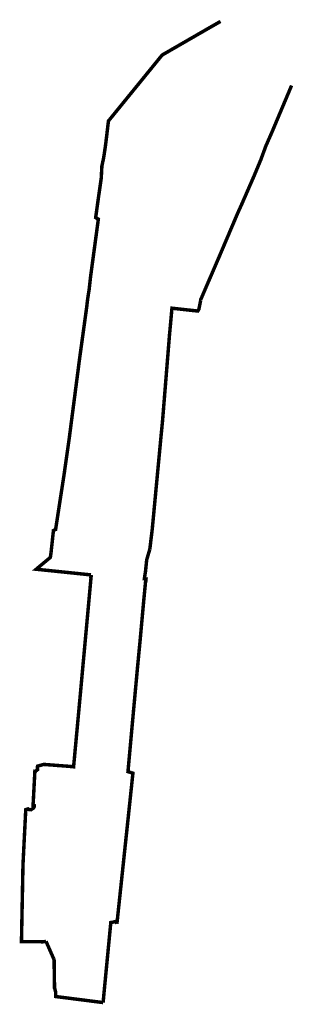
# Model space of a CAD drawing. Header units: metres. Extents: x 140745 to 140903, y 455875 to 456443.
import ezdxf

# ---------------------------------------------------------------- set-up
doc = ezdxf.new("R2010")
doc.units = ezdxf.units.M
doc.layers.add('Beheergrens', color=10, linetype='Continuous')

msp = doc.modelspace()

# ---------------------------------------------------------------- linework, layer by layer
at = {"layer": 'Beheergrens', "const_width": 2}
for points in [[(140762.98, 456136.11), (140764.3, 456148.36), (140764.32, 456148.53), (140765.57, 456149.14), (140770.52, 456181.24), (140773.43, 456201.68), (140779.42, 456247.8), (140783.49, 456277.29), (140784.09, 456282.33), (140784.93, 456287.65), (140785.8, 456295.39), (140790.25, 456328.32), (140789.35, 456328.82), (140788.7, 456329.2), (140790.24, 456340.3), (140791.93, 456352.03), (140791.98, 456353.01), (140792.03, 456353.91), (140792.13, 456355.86), (140792.29, 456358.96), (140793.17, 456363.06), (140793.49, 456364.86), (140794.2, 456369.63), (140794.66, 456373.07), (140796.08, 456385), (140827.07, 456423.07), (140855.99, 456439.75), (140860.77, 456442.47)], [(140849.33, 456281.58), (140849.33, 456281.61), (140849.33, 456281.84), (140860.05, 456306.73), (140870.64, 456331.68), (140872.84, 456336.52), (140880.18, 456353.36), (140883.83, 456362.11), (140884.01, 456362.54), (140886.93, 456370.52), (140890.57, 456378.81), (140901.79, 456405.48)], [(140831.31, 456261.34), (140832.44, 456273.62), (140832.74, 456276.91), (140847.65, 456275.27), (140848.3, 456276.37), (140849.33, 456281.58)], [(140819.95, 456137.72), (140821.38, 456149.46), (140824.42, 456181.7), (140826.51, 456203.77), (140827.29, 456211.68), (140831.31, 456261.34)], [(140786.04, 456122.94), (140754.37, 456126.21), (140762.54, 456133.04), (140762.98, 456136.11)], [(140819.95, 456137.72), (140818.71, 456133.53), (140818.17, 456131.7), (140817.98, 456129.88), (140817.47, 456125.01), (140816.81, 456120.68), (140817.03, 456120.65), (140817.03, 456120.73), (140817.29, 456120.7), (140817.78, 456120.65), (140817.71, 456119.97), (140817.6, 456118.89), (140817.49, 456118.83), (140817.25, 456116.37), (140817.13, 456115.15), (140816.52, 456108.83), (140816.52, 456108.82), (140816.47, 456108.32), (140816.45, 456108.09), (140816.44, 456108.01), (140815.73, 456100.16), (140815.44, 456096.95), (140815.44, 456096.94), (140814.54, 456087.03), (140814.28, 456084.3), (140813.82, 456079.52), (140813.41, 456075.26), (140812.61, 456066.91), (140812.36, 456064.11), (140812.04, 456060.65), (140810.78, 456046.99), (140810.65, 456045.59), (140810.17, 456040.28), (140809.1, 456028.64), (140808.92, 456026.59), (140808.76, 456024.84), (140808.72, 456024.42), (140808, 456016.52), (140807.99, 456016.43), (140807.93, 456015.76), (140807.89, 456015.26), (140807.35, 456009.33), (140809.14, 456008.83)], [(140786.04, 456122.94), (140785.95, 456121.8), (140786.06, 456121.79), (140785.81, 456119.11), (140785.15, 456111.83), (140785.14, 456111.76), (140785.07, 456111.06), (140785.06, 456110.85), (140784.32, 456102.81), (140783.96, 456098.89), (140783.95, 456098.77), (140782.89, 456087.16), (140782.65, 456084.61), (140782.45, 456082.4), (140782.02, 456077.72), (140781.03, 456066.97), (140780.71, 456063.43), (140779.31, 456048.16), (140779.09, 456045.75), (140778.84, 456043.12), (140777.81, 456032.01), (140777.42, 456027.81), (140777.4, 456027.6), (140776.64, 456019.43), (140776.63, 456019.4), (140776.57, 456018.67), (140775.96, 456012.16), (140774.41, 456012.32), (140774.41, 456012.32), (140774.3, 456012.33), (140774.17, 456012.35), (140774.1, 456012.35), (140773.97, 456012.37), (140773.87, 456012.38), (140773.81, 456012.38), (140773.74, 456012.39), (140773.69, 456012.39), (140773.59, 456012.4), (140773.45, 456012.41), (140773.35, 456012.42), (140773.22, 456012.43), (140773.15, 456012.43), (140773.09, 456012.44), (140772.95, 456012.45), (140772.78, 456012.46), (140772.58, 456012.48), (140770.85, 456012.61), (140769.52, 456012.71), (140767.39, 456012.87), (140766.25, 456012.96), (140758.7, 456013.54), (140758.05, 456013.35), (140757.28, 456013.12), (140755.18, 456012.51), (140755.01, 456011.77), (140755.2, 456010.51), (140754.26, 456009.85), (140754.03, 456009.55), (140753.61, 456009.57), (140753.54, 456008.34), (140752.73, 455992.81), (140752.62, 455990.82), (140752.58, 455989.93), (140752.98, 455989.92), (140753.31, 455989.79), (140753.29, 455989.2), (140752.76, 455988.27), (140751.32, 455987.35), (140750.29, 455987.43), (140749.65, 455987.84), (140748.6, 455987.49), (140748.34, 455987.41), (140746.74, 455955.53), (140746.15, 455925.66), (140746.14, 455925.13), (140745.91, 455913.34), (140745.91, 455913.23), (140745.89, 455912.22), (140745.87, 455911.23), (140746.88, 455911.23), (140747.47, 455911.22), (140756.43, 455911.16), (140756.86, 455911.15), (140757.66, 455911.11), (140758.46, 455911.13), (140759.26, 455911.23), (140760.04, 455911.4)], [(140809.14, 456008.83), (140810.2, 456008.45), (140809.77, 456004.4), (140809.33, 456000.18), (140809.07, 455997.79), (140808.45, 455991.92), (140806.56, 455974.13)], [(140800.97, 455921.52), (140801.88, 455930.16), (140802.95, 455940.16), (140804.25, 455952.39), (140805.96, 455968.54)], [(140793.02, 455876.03), (140793.49, 455881.31), (140797.44, 455922.24), (140798.54, 455922.41), (140800.46, 455922.94), (140800.97, 455921.52)], [(140764.71, 455900.41), (140764.71, 455900.52), (140764.69, 455900.73), (140764.67, 455900.81), (140764.67, 455900.83), (140764.64, 455900.93), (140764.56, 455901.12)], [(140793.02, 455876.03), (140765.66, 455879.52), (140765.6, 455881.88), (140765.57, 455882.07), (140765.39, 455882.99), (140765.13, 455883.89), (140764.95, 455884.36), (140764.71, 455900.41)]]:
    msp.add_lwpolyline(points, dxfattribs=at)
at = {"layer": 'Beheergrens', "const_width": 2, "flags": 128}
for points in [[(140805.96, 455968.54), (140806.56, 455974.13)], [(140764.56, 455901.12), (140760.04, 455911.4)], [(140793.02, 455876.03), (140793.49, 455881.31)]]:
    msp.add_lwpolyline(points, dxfattribs=at)

doc.saveas('drawing.dxf')
